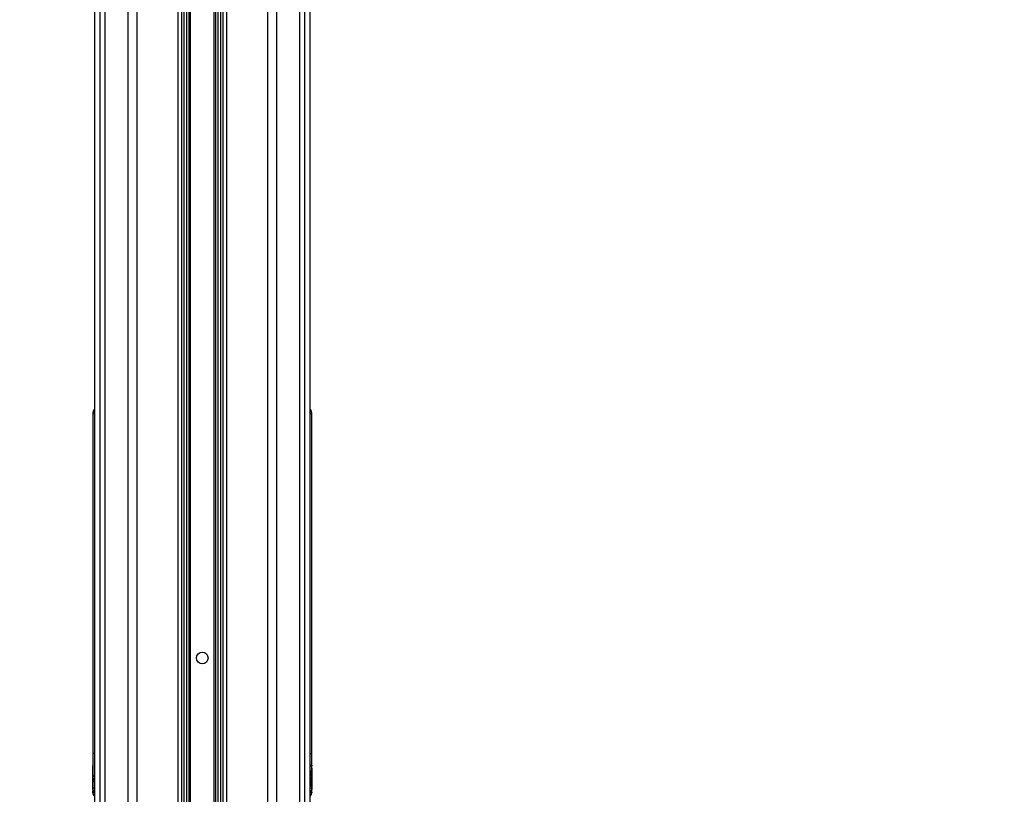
# Model space of a CAD drawing. Header units: millimetres. Extents: x 20 to 26560, y 16 to 18133.
# Tile 15 of 106: x 8879 to 10063, y 1874 to 2806. Entities that reach past the tile are written whole.
import ezdxf

# ---------------------------------------------------------------- set-up
doc = ezdxf.new("R2010")
doc.units = ezdxf.units.MM
doc.header["$LTSCALE"] = 2
doc.layers.add('COMPONENT_GEOMETRY', color=7, linetype='Continuous')
doc.styles.add('SLDTEXTSTYLE0', font='TXT', dxfattribs={"width": 0.75})
doc.dimstyles.new('SLDDIMSTYLE1', dxfattribs={"dimtxt": 150, "dimasz": 6.604, "dimexe": 0, "dimexo": 0.0625, "dimgap": 37.5, "dimtad": 0, "dimtih": 1, "dimtoh": 1, "dimdec": 0, "dimrnd": 1e-09, "dimzin": 12, "dimdsep": 46, "dimtxsty": 'SLDTEXTSTYLE0', "dimsah": 1, "dimcen": 0.09, "dimadec": 0, "dimazin": 3, "dimtfac": 1, "dimtdec": 0, "dimtofl": 0, "dimtmove": 0, "dimatfit": 3, "dimfxl": 1, "dimfrac": 2, "dimtolj": 1, "dimtzin": 12, "dimarcsym": 0})

# ---------------------------------------------------------------- blocks, each defined once
blk = doc.blocks.new('_D_3')
at = {"layer": 'COMPONENT_GEOMETRY', "color": 7}
for p, q in [((8984.1, 7535.5), (6795.6, 7535.5)), ((6802, 7535.5), (6802, 4861.5)), ((6501.9, 4831), (6456.1, 4831)), ((6456.1, 4831), (6456.1, 4592.9)), ((7102.1, 4831), (7147.8, 4831)), ((7147.8, 4831), (7147.8, 4592.9)), ((6456.1, 4592.9), (6501.9, 4592.9)), ((7147.8, 4592.9), (7102.1, 4592.9)), ((6802, 1694.5), (6802, 4368.4)), ((8900.9, 1694.5), (6795.6, 1694.5))]:
    blk.add_line(p, q, dxfattribs=at)
for points in [[(6802, 7535.5), (6800.9, 7528.8), (6803, 7528.8)], [(6802, 1694.5), (6803, 1701.1), (6800.9, 1701.1)]]:
    blk.add_solid(points, dxfattribs=at)
at = {"layer": 'COMPONENT_GEOMETRY', "color": 7, "char_height": 150, "attachment_point": 1, "style": 'SLDTEXTSTYLE0'}
for s, insert in [('9\'6.98"', (6501.9, 4786.2)), ('2921mm', (6392.8, 4561.8))]:
    blk.add_mtext(s, dxfattribs=dict(at, insert=insert))
blk = doc.blocks.new('_D_4')
at = {"layer": 'COMPONENT_GEOMETRY', "color": 7}
for p, q in [((16972.6, 6060.8), (14872.6, 6060.8)), ((14879, 6060.8), (14879, 4124.1)), ((14578.9, 4093.7), (14533.2, 4093.7)), ((14533.2, 4093.7), (14533.2, 3855.5)), ((15179.1, 4093.7), (15224.8, 4093.7)), ((15224.8, 4093.7), (15224.8, 3855.5)), ((14533.2, 3855.5), (14578.9, 3855.5)), ((15224.8, 3855.5), (15179.1, 3855.5)), ((14879, 1694.5), (14879, 3631.1)), ((9296, 1694.5), (14885.3, 1694.5))]:
    blk.add_line(p, q, dxfattribs=at)
for points in [[(14879, 6060.8), (14878, 6054.2), (14880, 6054.2)], [(14879, 1694.5), (14880, 1701.1), (14878, 1701.1)]]:
    blk.add_solid(points, dxfattribs=at)
at = {"layer": 'COMPONENT_GEOMETRY', "color": 7, "char_height": 150, "attachment_point": 1, "style": 'SLDTEXTSTYLE0'}
for s, insert in [('7\'1.95"', (14578.9, 4048.9)), ('2183mm', (14469.8, 3824.5))]:
    blk.add_mtext(s, dxfattribs=dict(at, insert=insert))

msp = doc.modelspace()

# ---------------------------------------------------------------- linework, layer by layer
at = {"color": 8, "linetype": 'Continuous', "lineweight": 25}
for p, q in [((8975.71, 1767.45), (8975.71, 7515.45)), ((8981.17, 7515.45), (8981.17, 1767.45)), ((9009.42, 1767.45), (9009.42, 7515.45)), ((9019.62, 7515.45), (9019.62, 1767.45)), ((9069.53, 1767.45), (9069.53, 7515.45)), ((9127.39, 7515.45), (9127.39, 1767.45)), ((9177.3, 1767.45), (9177.3, 7515.45)), ((9187.5, 7515.45), (9187.5, 1767.45)), ((9215.75, 1767.45), (9215.75, 7515.45)), ((9221.21, 7515.45), (9221.21, 1767.45)), ((9076.75, 1767.45), (9076.75, 6085.34)), ((9079.57, 6085.34), (9079.57, 1767.45)), ((9082.57, 1767.45), (9082.57, 6085.24)), ((9083.99, 6085.22), (9083.99, 1767.45)), ((9112.93, 1767.45), (9112.93, 6085.22)), ((9114.35, 6085.24), (9114.35, 1767.45)), ((9117.35, 1767.45), (9117.35, 6085.34)), ((9120.17, 6085.34), (9120.17, 1767.45)), ((8968.91, 5984.99), (8968.91, 1767.45)), ((9228.01, 1767.45), (9228.01, 5985.01)), ((8967.28, 2332.53), (8968.9, 2332.53)), ((9228.02, 2332.53), (9229.64, 2332.53)), ((9230.05, 2332.11), (9229.64, 2332.53)), ((8968.9, 1923.46), (8967.28, 1923.46)), ((9228.02, 1923.46), (9229.64, 1923.46))]:
    msp.add_line(p, q, dxfattribs=at)
at = {"color": 7, "linetype": 'Continuous', "lineweight": 25}
for p, q in [((9073.82, 1767.45), (9073.82, 7515.45)), ((9123.1, 7515.45), (9123.1, 1767.45)), ((8968.9, 5984.99), (8968.9, 1767.45)), ((9228.02, 1767.45), (9228.02, 5985.01)), ((8966.86, 2332.11), (8966.86, 1909.19)), ((8967.28, 1923.46), (8967.28, 2332.53)), ((9229.64, 2332.53), (9229.64, 1923.46)), ((9230.06, 1909.19), (9230.06, 2332.11)), ((8966.86, 1909.19), (8966.86, 1909.47)), ((8966.88, 1908.89), (8966.86, 1908.93)), ((8966.89, 1906.59), (8966.86, 1907.75)), ((8966.91, 1905.89), (8966.9, 1906.13)), ((9229.46, 1910.28), (9229.46, 1907.72)), ((9230.03, 1906.59), (9230.06, 1907.75)), ((9230.06, 1905.78), (9230.06, 1905.88)), ((8966.86, 1905.78), (8966.86, 1892.67)), ((9229.83, 1895.76), (9229.85, 1898.07)), ((9229.99, 1895.63), (9229.83, 1895.76)), ((9229.83, 1894.97), (9229.99, 1895.63)), ((9229.83, 1892.55), (9229.83, 1894.97)), ((9229.83, 1891.56), (9230, 1894.68)), ((9229.85, 1898.07), (9229.98, 1896.98)), ((9229.98, 1896.98), (9229.86, 1898.81)), ((9229.86, 1896.98), (9229.98, 1896.98)), ((9229.86, 1895.63), (9229.99, 1895.63)), ((9229.86, 1894.97), (9230.06, 1894.97)), ((9230, 1894.68), (9229.86, 1892.94)), ((9229.86, 1894.68), (9230, 1894.68)), ((9229.93, 1895.57), (9230.06, 1895.57)), ((9230.06, 1892.67), (9230.06, 1905.78)), ((8966.86, 1890.29), (8966.86, 1889.54)), ((8967.06, 1893.78), (8966.88, 1893.78)), ((8966.95, 1882.53), (8966.88, 1880.45)), ((8967.06, 1887.44), (8966.98, 1883.56)), ((8967.11, 1893.92), (8967.08, 1889.05)), ((8967.26, 1880.45), (8967.26, 1882.53)), ((9229.86, 1888.89), (9229.83, 1891.56)), ((9230.01, 1893.92), (9229.86, 1888.89)), ((9229.87, 1887.94), (9230.01, 1893.92)), ((9229.91, 1885.27), (9229.87, 1887.94)), ((9229.99, 1882.09), (9229.93, 1884.35)), ((9230.06, 1892.04), (9230.06, 1889.54)), ((9230.06, 1890.29), (9230.06, 1892.04)), ((9230.06, 1889.54), (9230.06, 1890.29)), ((8966.87, 1880.08), (8966.86, 1879.95)), ((8966.86, 1879.95), (8966.86, 1876.45)), ((8967.26, 1880.08), (8967.46, 1880.08)), ((9229.66, 1881.42), (9229.46, 1881.42)), ((9229.66, 1880.13), (9229.46, 1880.13)), ((9229.66, 1879.89), (9229.46, 1879.89)), ((9229.66, 1881.42), (9229.66, 1880.13)), ((9229.66, 1879.89), (9229.66, 1879.82)), ((9230.05, 1880.13), (9230.01, 1881.42)), ((9230.06, 1876.45), (9230.06, 1879.95)), ((9230.06, 1879.95), (9230.06, 1879.89))]:
    msp.add_line(p, q, dxfattribs=at)
msp.add_circle((9098.46, 2038.45), 7, dxfattribs=at)
at = {"color": 8, "linetype": 'Continuous', "lineweight": 25}
for centre, radius, start, end in [((8968.87, 1895.02), 12.94, 262.81079, 270.12309), ((9228.05, 1895.02), 12.94, 269.87691, 277.18921), ((8971.77, 1879.48), 4.61, 181.52489, 231.41585), ((9225.15, 1879.48), 4.61, 308.58415, 358.47511)]:
    msp.add_arc(centre, radius, start, end, dxfattribs=at)
at = {"color": 7, "linetype": 'Continuous', "lineweight": 25}
for centre, start, end in [((8971.86, 1876.45), 179.98192, 227.16224), ((9225.06, 1876.45), 312.83776, 0.03219)]:
    msp.add_arc(centre, 5, start, end, dxfattribs=at)
at = {"color": 8, "linetype": 'Continuous', "lineweight": 25}
msp.add_open_spline([(8967.28, 2332.53), (8967.2, 2332.46), (8966.97, 2332.23), (8966.77, 2332), (8966.87, 2332.1), (8966.87, 2332.11)], degree=3, knots=[0, 0, 0, 0, 0.2982435, 0.9723411, 1, 1, 1, 1], dxfattribs=at)
at = {"color": 7, "linetype": 'Continuous', "lineweight": 25}
for points, knots in [([(8968.9, 2338.17), (8968.79, 2338.02), (8968.59, 2337.76), (8968.2, 2337.14), (8967.75, 2336.28), (8967.31, 2335.17), (8966.94, 2333.74), (8966.89, 2332.67), (8966.86, 2332.11)], [0, 0, 0, 0, 0.2449502, 0.4234556, 0.5440681, 0.6742154, 0.8286962, 1, 1, 1, 1]), ([(8967.28, 2332.53), (8967.38, 2333.89), (8967.51, 2335.79), (8968.59, 2337.31), (8968.9, 2337.74)], [0, 0, 0, 0, 0.7155915, 1, 1, 1, 1]), ([(9230.03, 2332.11), (9230.03, 2332.49), (9230.03, 2333.37), (9229.76, 2334.64), (9229.38, 2335.8), (9228.98, 2336.66), (9228.63, 2337.28), (9228.32, 2337.77), (9228.13, 2338.04), (9228.03, 2338.16), (9228.02, 2338.17)], [0, 0, 0, 0, 0.1151193, 0.2668633, 0.3976647, 0.5119229, 0.6252924, 0.7718335, 0.9775569, 1, 1, 1, 1]), ([(9228.02, 2337.74), (9228.33, 2337.31), (9229.41, 2335.79), (9229.55, 2333.89), (9229.64, 2332.53)], [0, 0, 0, 0, 0.2844085, 1, 1, 1, 1]), ([(8967.25, 1882.18), (8967.26, 1890.84), (8967.27, 1904.6), (8967.28, 1918.37), (8967.28, 1923.46)], [0, 0, 0, 0, 0.6297853, 1, 1, 1, 1]), ([(9229.64, 1923.46), (9229.65, 1918.37), (9229.65, 1904.6), (9229.66, 1890.84), (9229.67, 1882.18)], [0, 0, 0, 0, 0.3702147, 1, 1, 1, 1]), ([(8966.86, 1909.47), (8966.86, 1909.58), (8966.87, 1909.79), (8966.88, 1909.45), (8966.9, 1908.59), (8966.92, 1907.35), (8966.93, 1906.04), (8966.92, 1905.21), (8966.92, 1904.88)], [0, 0, 0, 0, 0.2033055, 0.3772325, 0.5573721, 0.7229109, 0.8900688, 1, 1, 1, 1]), ([(8966.89, 1907.02), (8966.89, 1907.04), (8966.89, 1907.08), (8966.89, 1907.13), (8966.89, 1907.15), (8966.89, 1907.16)], [0, 0, 0, 0, 0.2761537, 0.5509084, 1, 1, 1, 1]), ([(8966.89, 1907.16), (8966.89, 1907.16), (8966.89, 1907.16), (8966.9, 1907.06), (8966.9, 1906.91), (8966.9, 1906.74), (8966.9, 1906.63), (8966.9, 1906.53), (8966.9, 1906.45), (8966.9, 1906.38), (8966.9, 1906.33), (8966.9, 1906.31), (8966.9, 1906.31), (8966.9, 1906.32)], [0, 0, 0, 0, 0.0732034, 0.2773235, 0.4880204, 0.5849089, 0.6665157, 0.7204602, 0.7748154, 0.8215969, 0.8816748, 0.9711708, 1, 1, 1, 1]), ([(8966.9, 1906.33), (8966.89, 1906.37), (8966.89, 1906.44), (8966.89, 1906.61), (8966.89, 1906.76), (8966.89, 1906.87), (8966.89, 1906.96), (8966.89, 1907), (8966.89, 1907.02)], [0, 0, 0, 0, 0.337448, 0.6073925, 0.7526128, 0.8646193, 0.9450396, 1, 1, 1, 1]), ([(9229.86, 1898.81), (9229.88, 1900.19), (9229.93, 1902.96), (9230, 1905.42), (9230.02, 1906.31), (9230.03, 1906.59)], [0, 0, 0, 0, 0.4088162, 0.8176294, 1, 1, 1, 1]), ([(9229.94, 1910.28), (9229.97, 1909.71), (9230.03, 1908.56), (9230.06, 1908.59), (9230.06, 1909.1), (9230.06, 1909.19)], [0, 0, 0, 0, 0.4517105, 0.9034289, 1, 1, 1, 1]), ([(9230.06, 1907.75), (9230.05, 1907.79), (9230.03, 1907.86), (9229.97, 1909.48), (9229.94, 1910.28)], [0, 0, 0, 0, 0.4994679, 1, 1, 1, 1]), ([(9230.06, 1905.88), (9230.05, 1905.81), (9230.05, 1905.66), (9230.02, 1904.51), (9230, 1902.81), (9229.98, 1900.69), (9229.98, 1898.41), (9229.99, 1896.21), (9230.02, 1894.35), (9230.04, 1893.05), (9230.06, 1892.4), (9230.06, 1892.59), (9230.06, 1892.67)], [0, 0, 0, 0, 0.1013164, 0.2026324, 0.303959, 0.4052888, 0.5066036, 0.6079049, 0.7092132, 0.8105391, 0.9118691, 1, 1, 1, 1]), ([(8966.89, 1904.62), (8966.89, 1904.69), (8966.89, 1904.91), (8966.88, 1904.84), (8966.87, 1905.27), (8966.86, 1905.73), (8966.86, 1905.77), (8966.86, 1905.78)], [0, 0, 0, 0, 0.0945154, 0.2814431, 0.5925532, 0.9080988, 1, 1, 1, 1]), ([(8966.86, 1892.67), (8966.86, 1892.68), (8966.86, 1892.71), (8966.87, 1893.51), (8966.88, 1894.83), (8966.89, 1895.96), (8966.89, 1896.43)], [0, 0, 0, 0, 0.0458743, 0.3983186, 0.7507829, 1, 1, 1, 1]), ([(8967.1, 1895.37), (8967.06, 1897.04), (8966.97, 1900.42), (8966.92, 1903.21), (8966.89, 1904.62)], [0, 0, 0, 0, 0.4954474, 1, 1, 1, 1]), ([(8966.89, 1896.43), (8966.91, 1896.2), (8966.96, 1895.74), (8967.06, 1894.53), (8967.11, 1893.92)], [0, 0, 0, 0, 0.4934454, 1, 1, 1, 1]), ([(8966.92, 1904.88), (8966.95, 1903.42), (8967, 1900.47), (8967.07, 1897.08), (8967.1, 1895.37)], [0, 0, 0, 0, 0.4956871, 1, 1, 1, 1]), ([(8966.86, 1892.33), (8966.87, 1891.2), (8966.88, 1888.91), (8966.92, 1885.48), (8966.94, 1883.25), (8966.95, 1882.53)], [0, 0, 0, 0, 0.395931, 0.8033472, 1, 1, 1, 1]), ([(8966.98, 1883.56), (8966.96, 1884.81), (8966.92, 1887.35), (8966.88, 1890.24), (8966.87, 1891.73), (8966.86, 1892.33)], [0, 0, 0, 0, 0.3664268, 0.7434747, 1, 1, 1, 1]), ([(8966.88, 1880.45), (8966.88, 1882.03), (8966.87, 1885.24), (8966.86, 1888.49), (8966.86, 1890.07), (8966.86, 1890.29)], [0, 0, 0, 0, 0.45712437, 0.92750349, 1, 1, 1, 1]), ([(8966.86, 1889.54), (8966.86, 1888.89), (8966.86, 1886.72), (8966.87, 1883.49), (8966.87, 1880.94), (8966.87, 1880.08)], [0, 0, 0, 0, 0.2216775, 0.7392433, 1, 1, 1, 1]), ([(8966.88, 1893.78), (8966.9, 1892.92), (8966.94, 1891.19), (8967.02, 1888.7), (8967.06, 1887.44)], [0, 0, 0, 0, 0.4931773, 1, 1, 1, 1]), ([(8967.08, 1889.05), (8967.03, 1890.03), (8966.94, 1892.03), (8966.9, 1893.19), (8966.88, 1893.78)], [0, 0, 0, 0, 0.4927152, 1, 1, 1, 1]), ([(8967.16, 1879.36), (8967.17, 1879.39), (8967.18, 1879.56), (8967.21, 1880.03), (8967.23, 1880.75), (8967.25, 1881.48), (8967.25, 1881.91), (8967.25, 1882.18)], [0, 0, 0, 0, 0.07016305, 0.36157818, 0.65226807, 0.7852691, 1, 1, 1, 1]), ([(9229.67, 1882.18), (9229.67, 1881.92), (9229.68, 1881.32), (9229.69, 1880.55), (9229.72, 1879.82), (9229.74, 1879.53), (9229.76, 1879.36)], [0, 0, 0, 0, 0.2084648, 0.4851414, 0.6864177, 1, 1, 1, 1]), ([(9230.02, 1893.23), (9230.01, 1891.81), (9229.99, 1888.91), (9229.94, 1886.5), (9229.91, 1885.27)], [0, 0, 0, 0, 0.4921251, 1, 1, 1, 1]), ([(9229.93, 1884.35), (9229.96, 1885.71), (9230, 1888.48), (9230.02, 1891.63), (9230.02, 1893.23)], [0, 0, 0, 0, 0.4929619, 1, 1, 1, 1]), ([(9230.04, 1892.65), (9230.03, 1890.85), (9230.03, 1887.23), (9230, 1883.81), (9229.99, 1882.09)], [0, 0, 0, 0, 0.49540761, 1, 1, 1, 1]), ([(9230.01, 1881.42), (9230.02, 1883.22), (9230.04, 1886.86), (9230.04, 1890.7), (9230.04, 1892.65)], [0, 0, 0, 0, 0.4907636, 1, 1, 1, 1]), ([(9230.05, 1892.04), (9230.05, 1890.42), (9230.05, 1887.14), (9230.05, 1883.11), (9230.05, 1880.79), (9230.05, 1880.13)], [0, 0, 0, 0, 0.4109164, 0.8337494, 1, 1, 1, 1]), ([(9230.06, 1879.89), (9230.06, 1881.52), (9230.06, 1884.84), (9230.06, 1888.92), (9230.05, 1891.27), (9230.05, 1892.04)], [0, 0, 0, 0, 0.3954651, 0.8023983, 1, 1, 1, 1]), ([(8966.86, 1876.45), (8966.86, 1876.45), (8966.84, 1876.23), (8966.92, 1876.97), (8967.08, 1878.55), (8967.16, 1879.36)], [0, 0, 0, 0, 0.0002089, 0.4914548, 1, 1, 1, 1]), ([(9229.76, 1879.36), (9229.78, 1879.16), (9229.88, 1878.15), (9230.02, 1876.8), (9230.05, 1876.57), (9230.06, 1876.45)], [0, 0, 0, 0, 0.1074284, 0.5476641, 1, 1, 1, 1])]:
    msp.add_open_spline(points, degree=3, knots=knots, dxfattribs=at)

# ---------------------------------------------------------------- dimensions: what is measured, and where the dimension line sits
at = {"layer": 'COMPONENT_GEOMETRY', "color": 7}
for base, p1, p2, picture, middle in [((6801.96, 7535.45), (8903.46, 1694.45), (8986.59, 7535.45), '_D_3', (6801.96, 4614.95)), ((14879, 1694.45), (16975.12, 6060.78), (9293.46, 1694.45), '_D_4', (14879, 3877.62))]:
    dim = msp.add_linear_dim(base=base, p1=p1, p2=p2, angle=90, dimstyle='SLDDIMSTYLE1', dxfattribs=at)
    dim.commit()
    dim.dimension.update_dxf_attribs({"geometry": picture, "text_midpoint": middle, "dimtype": 160})

doc.saveas('drawing.dxf')
